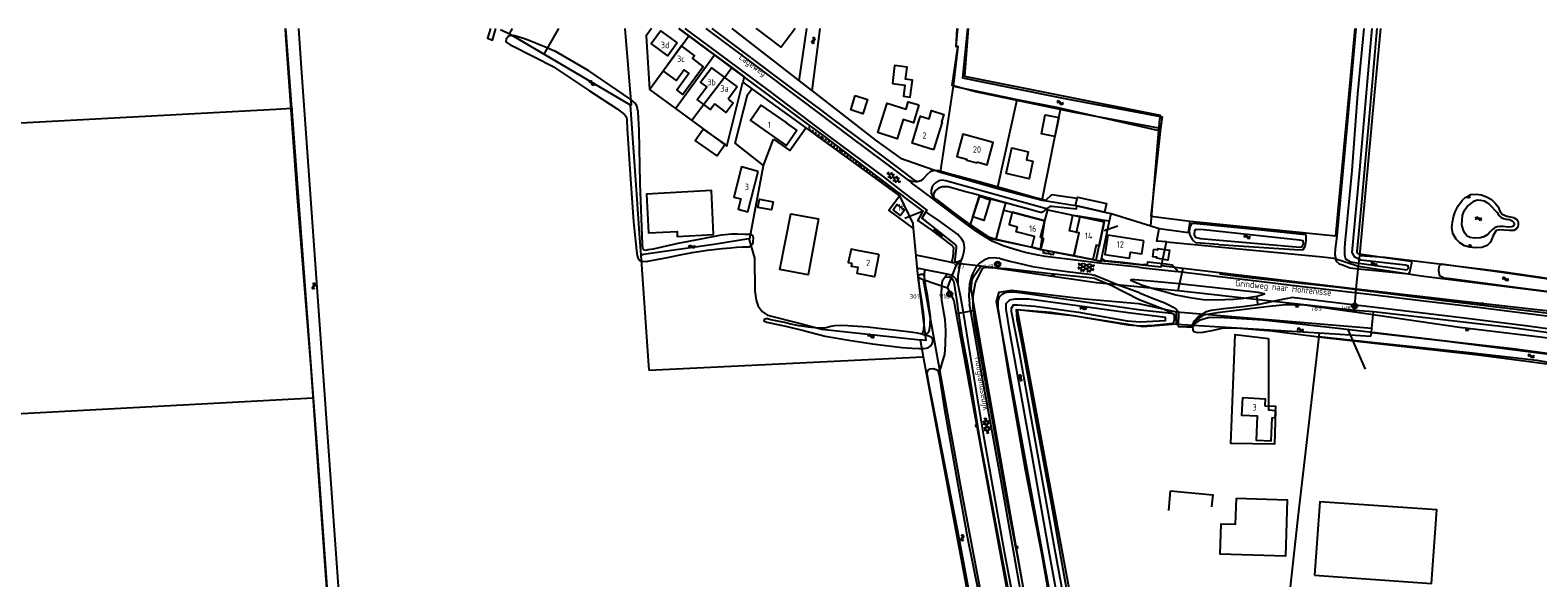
# Model space of a CAD drawing. Header units: metres. Extents: x 51973 to 58000, y 375000 to 380663.
# Tile 38 of 56: x 56904 to 57491, y 378286 to 378499. Entities that reach past the tile are written whole.
import ezdxf
from ezdxf.enums import TextEntityAlignment as Align

# ---------------------------------------------------------------- set-up
doc = ezdxf.new("R2010")
doc.units = ezdxf.units.M
doc.header["$LTSCALE"] = 0.1
doc.linetypes.add('LP', pattern=[14, 9, -5])
doc.layers.get('0').update_dxf_attribs({"linetype": 'CONTINUOUS'})
doc.layers.add('B-WA-OG-TOPOGRAFIE-G', color=253, linetype='CONTINUOUS')
doc.styles.add('ISO', font='isocp.shx', dxfattribs={"height": 1.8})

# ---------------------------------------------------------------- blocks, each defined once
blk = doc.blocks.new('M01')
at = {"color": 0}
for radius in [1.05, 0.625]:
    blk.add_circle((0, 0), radius, dxfattribs=at)
blk = doc.blocks.new('BIJPIJL')
at = {"color": 0}
blk.add_line((0, 0), (1, 0), dxfattribs=at)
blk = doc.blocks.new('S016')
at = {"color": 0, "linetype": 'Continuous'}
for points in [[(0.01, -0.38), (2.65, 1.15)], [(2.65, -1.15), (0.01, 0.38)], [(5.07, -1.15), (1.09, 1.15)], [(1.09, -1.15), (5.07, 1.15)], [(6.16, -0.38), (3.51, 1.15)], [(3.51, -1.15), (6.16, 0.37)]]:
    blk.add_lwpolyline(points, dxfattribs=at)
blk = doc.blocks.new('S026')
at = {"color": 0}
for p, q in [((0, 0), (4.4, 0)), ((0.2, 0.5), (0.2, 0)), ((1.2, 0), (1.2, -0.5)), ((2.2, 0.5), (2.2, 0)), ((3.2, 0), (3.2, -0.5)), ((4.2, 0.5), (4.2, 0))]:
    blk.add_line(p, q, dxfattribs=at)
blk = doc.blocks.new('S014')
at = {"color": 0}
for p, q in [((0, -0.75), (4.2, 1.67)), ((0, 0.65), (1.78, 1.67)), ((5.07, -1.52), (0, 1.4)), ((2.64, -1.52), (0, 0)), ((1.08, -1.52), (6.15, 1.4)), ((6.15, -0.75), (1.95, 1.67)), ((3.51, -1.52), (6.15, 0)), ((6.15, 0.65), (4.37, 1.67))]:
    blk.add_line(p, q, dxfattribs=at)
blk = doc.blocks.new('S05')
at = {"color": 0}
for p, q in [((0.08, 0.3), (0.38, 0.59)), ((0.11, -0.19), (0.41, 0.09)), ((0.38, 0.59), (0.68, 0.71)), ((0.41, 0.09), (0.71, 0.21)), ((0.68, 0.71), (1.01, 0.62)), ((0.71, 0.21), (1.02, 0.12)), ((1.01, 0.62), (1.33, 0.37)), ((1.02, 0.12), (1.36, -0.12)), ((1.33, 0.37), (1.66, 0.13)), ((1.66, 0.13), (1.97, 0.04)), ((1.97, 0.04), (2.28, 0.16)), ((2.28, 0.16), (2.58, 0.44)), ((1.36, -0.12), (1.68, -0.37)), ((1.68, -0.37), (2, -0.46)), ((2, -0.46), (2.31, -0.33)), ((2.31, -0.33), (2.61, -0.05))]:
    blk.add_line(p, q, dxfattribs=at)
blk = doc.blocks.new('S04')
at = {"color": 0}
for p, q in [((0, 0.5), (0.5, 0.5)), ((0, 0.25), (1, 0.25)), ((0, 0), (0.5, 0)), ((0, -0.25), (1, -0.25)), ((0, -0.5), (0.5, -0.5))]:
    blk.add_line(p, q, dxfattribs=at)

msp = doc.modelspace()

# ---------------------------------------------------------------- linework, layer by layer
at = {"layer": 'B-WA-OG-TOPOGRAFIE-G'}
for points in [[(57003.651, 378500), (57003.849, 378497.219), (57008.341, 378434.147), (57013.674, 378367.892), (57018.656, 378298.24), (57023.796, 378226.382), (57024.369, 378212.357)], [(57006.247, 378468.985), (57003.975, 378500)], [(57163.135, 378219.812), (57159.091, 378219.965), (57154.707, 378220.495), (57149.782, 378222.012), (57144.108, 378222.53), (57138.704, 378222.59), (57122.959, 378221.507), (57068.578, 378218.349), (57030.588, 378216.363), (57029.153, 378217.363), (57009.936, 378486.442), (57008.994, 378500)], [(57083.584, 378500), (57082.489, 378496.286), (57084.338, 378495.448), (57085.703, 378500)], [(57087.491, 378499.554), (57090.98, 378497.89)], [(57090.98, 378497.89), (57092.176, 378500)], [(57104.53, 378489.95), (57110.269, 378500)], [(57135.916, 378500), (57138.42, 378470.09), (57137.99, 378470.34)], [(57146.313, 378500), (57144.18, 378497.08), (57145.55, 378476.3)], [(57156.24, 378494.45), (57152.6, 378489.4), (57146.15, 378494.12), (57149.79, 378499.13), (57156.24, 378494.45)], [(57242.718, 378435.912), (57228.544, 378446.662), (57213.214, 378458.307), (57208.069, 378462.12), (57156.954, 378500)], [(57156.973, 378500), (57160.76, 378497.19)], [(57159.233, 378500), (57168.663, 378492.956), (57191.796, 378475.916), (57215.463, 378457.944), (57236.589, 378442.196), (57243.867, 378436.6), (57253.432, 378429.246), (57253.068, 378428.656)], [(57246.282, 378440.986), (57236.928, 378447.929), (57223.691, 378457.872), (57211.015, 378467.377), (57180.774, 378490.064), (57167.518, 378500)], [(57249.631, 378440.311), (57249.089, 378440.716), (57248.696, 378441.01), (57242.067, 378445.964), (57231.076, 378454.178), (57215.905, 378465.521), (57212.034, 378468.416), (57201.18, 378476.555), (57181.846, 378491.054), (57169.913, 378500)], [(57177.604, 378500), (57203.805, 378479.603)], [(57202.189, 378500), (57196.79, 378492.76), (57187.1, 378499.95), (57187.138, 378500)], [(57203.805, 378479.603), (57206.717, 378500)], [(57208.812, 378475.705), (57211.893, 378500)], [(57344.406, 378461.097), (57343.779, 378461.213), (57310.88, 378467.32), (57272.372, 378475.373), (57263.312, 378477.74), (57265.501, 378492.698), (57264.806, 378492.882), (57265.225, 378500)], [(57263.83, 378477.54), (57265.64, 378492.92), (57264.87, 378493.12), (57265.546, 378500)], [(57269.269, 378500), (57267.359, 378480.817), (57285.192, 378477.187), (57307.818, 378472.59), (57345.048, 378465.572), (57344.406, 378461.097)], [(57269.586, 378500), (57268.17, 378481.41), (57344.309, 378466.276), (57344.169, 378464.653)], [(57343.85, 378422.19), (57355.25, 378420.63), (57355.99, 378425.01), (57408.73, 378419.74), (57412.683, 378419.35), (57417.79, 378474.66), (57420.121, 378500)], [(57420.412, 378500), (57419, 378483.981), (57415.924, 378450.012), (57412.976, 378419.329)], [(57418.907, 378444.662), (57416.392, 378419.081), (57416.287, 378418.012), (57416.049, 378414.591), (57416.035, 378411.831), (57416.469, 378410.393), (57418.505, 378409.169), (57421.625, 378408.66), (57422.697, 378408.485), (57440.294, 378406.021), (57440.96, 378406.736), (57440.854, 378407.619), (57439.807, 378407.846), (57422.372, 378409.756), (57420.005, 378411.038), (57418.965, 378412.754), (57422, 378444.978), (57426.281, 378494.252), (57426.822, 378500)], [(57423.516, 378500), (57421.126, 378474.534), (57418.907, 378444.662)], [(57421.374, 378406.489), (57425.512, 378406.029), (57441.103, 378404.464), (57441.423, 378405.183), (57442.195, 378408.838), (57441.864, 378409.362), (57421.743, 378412.147), (57421.037, 378412.364), (57420.896, 378413.083), (57422.665, 378430.971), (57426.013, 378468.584), (57428.794, 378500)], [(57422.02, 378411.66), (57427.75, 378473.77), (57430.152, 378500)], [(57108.498, 378484.752), (57092.219, 378493.174), (57089.693, 378494.825), (57089.786, 378496.056), (57090.659, 378497.073), (57092.744, 378497.357)], [(57090.98, 378497.89), (57104.53, 378489.95)], [(57092.744, 378497.357), (57097.666, 378495.818), (57105.268, 378492.661), (57108.484, 378491.326)], [(57145.55, 378476.3), (57160.76, 378497.19)], [(57160.76, 378497.19), (57170.75, 378489.79)], [(57104.53, 378489.95), (57137.99, 378470.34)], [(57138.172, 378472.379), (57121.882, 378483.455), (57108.484, 378491.326)], [(57150.792, 378483.509), (57157.853, 378493.198), (57163.034, 378489.409), (57162.201, 378488.269), (57166.354, 378485.097), (57158.52, 378474.264), (57156.133, 378476.06), (57160.774, 378482.576), (57159, 378483.893), (57155.964, 378479.741), (57150.792, 378483.509)], [(57155.65, 378468.86), (57170.75, 378489.79)], [(57170.75, 378489.79), (57177.507, 378484.774)], [(57108.498, 378484.752), (57122.126, 378475.664), (57132.899, 378468.657), (57135.717, 378466.488), (57136.558, 378465.444), (57136.704, 378464.213), (57136.87, 378460.956), (57137.95, 378443.294), (57139.27, 378424.73), (57140.411, 378413.545), (57140.68, 378411.583), (57141.053, 378410.449), (57141.713, 378409.653), (57142.706, 378409.368), (57144.151, 378409.316), (57152.45, 378410.814), (57156.808, 378411.736), (57162.088, 378412.778), (57168.048, 378413.658), (57173.795, 378414.309), (57177.11, 378414.68), (57179.342, 378414.862), (57181.715, 378414.983), (57183.652, 378414.952), (57184.412, 378415.014), (57185.777, 378416.235)], [(57166.648, 378470.391), (57164.1, 378472.32), (57167.83, 378477.33), (57165.4, 378479.09), (57169.63, 378484.72), (57174.642, 378480.979)], [(57174.642, 378480.979), (57177.507, 378484.774)], [(57177.507, 378484.774), (57182.35, 378481.18), (57181.812, 378479.047)], [(57240.045, 378478.61), (57244.842, 378477.892), (57244.319, 378473.595), (57247.015, 378473.254), (57247.854, 378479.882), (57245.141, 378480.202), (57245.748, 378484.877), (57240.873, 378485.567), (57240.045, 378478.61)], [(57145.55, 378476.3), (57155.65, 378468.86)], [(57161.974, 378464.201), (57175.55, 378454.2), (57181.812, 378479.047)], [(57174.642, 378480.979), (57166.648, 378470.391)], [(57174.642, 378480.979), (57166.648, 378470.391)], [(57174.642, 378480.979), (57179.65, 378477.24)], [(57179.65, 378477.24), (57176.07, 378472.5)], [(57189.87, 378446.66), (57178.87, 378455.34), (57183.63, 378474.21), (57185.383, 378476.512)], [(57181.812, 378479.047), (57185.383, 378476.512)], [(57185.383, 378476.512), (57206.39, 378461.28)], [(57203.805, 378479.603), (57208.448, 378475.989), (57208.812, 378475.705)], [(57208.812, 378475.705), (57233.47, 378456.509), (57243.259, 378449.46), (57258.79, 378444.07)], [(57258.79, 378444.07), (57263.83, 378477.54)], [(57263.83, 378477.54), (57288.64, 378472.37)], [(57137.99, 378470.34), (57140.43, 378435.33), (57141.46, 378420.26), (57142.08, 378411.79)], [(57141.134, 378467.513), (57140.515, 378469.826), (57139.944, 378470.901), (57139.256, 378471.444), (57138.172, 378472.379)], [(57166.648, 378470.391), (57161.974, 378464.201)], [(57170.868, 378470.664), (57169.2, 378468.46), (57166.648, 378470.391)], [(57176.07, 378472.5), (57178.097, 378470.969), (57175.324, 378467.299), (57170.868, 378470.664)], [(57202.91, 378460.35), (57198.77, 378454.51), (57184.79, 378464.29), (57188.88, 378470.2), (57198.86, 378463.32), (57198.78, 378463.2), (57202.91, 378460.35)], [(57225.615, 378473.896), (57230.38, 378472.374), (57228.584, 378466.83), (57223.897, 378468.352), (57225.615, 378473.896)], [(57250.36, 378470.23), (57248.25, 378463.3), (57244.21, 378464.54), (57241.93, 378457.09), (57234.39, 378459.5), (57237.95, 378470.98), (57245.42, 378468.57), (57246.24, 378471.47), (57250.36, 378470.23)], [(57280.99, 378437.73), (57288.64, 378472.37)], [(57288.64, 378472.37), (57305.17, 378469.08), (57305.55, 378469)], [(56855.004, 378460.839), (56857.05, 378460.95), (57000, 378468.649)], [(57000, 378468.649), (57006.247, 378468.985)], [(57006.247, 378468.985), (57006.34, 378467.72), (57014.55, 378356.261)], [(57142.886, 378414.619), (57142.828, 378415.972), (57141.852, 378439.805), (57141.52, 378460.221), (57141.134, 378467.513)], [(57155.65, 378468.86), (57161.974, 378464.201)], [(57256.02, 378452.78), (57247.7, 378455.31), (57250.599, 378464.764), (57250.997, 378465.901), (57254.355, 378464.875), (57255.227, 378468.015), (57260.079, 378466.554), (57259.146, 378463.631), (57259.364, 378463.57), (57256.02, 378452.78)], [(57304.81, 378465.33), (57303.28, 378457.93), (57298.02, 378459.03), (57299.54, 378466.39), (57304.81, 378465.33)], [(57298.28, 378433.22), (57304.81, 378465.33), (57305.55, 378469)], [(57305.55, 378469), (57343.79, 378460.27)], [(57343.79, 378460.27), (57344.169, 378464.653)], [(57174.91, 378454.87), (57171.81, 378450.45), (57163.33, 378456.36), (57166.42, 378460.76), (57174.91, 378454.87)], [(57193.809, 378456.882), (57200.134, 378452.457), (57206.39, 378461.28)], [(57206.39, 378461.28), (57242.87, 378434.83)], [(57272.969, 378448.028), (57276.893, 378446.954), (57279.277, 378455.664), (57267.503, 378458.894), (57265.111, 378450.198), (57269.026, 378449.119), (57268.938, 378448.802), (57272.881, 378447.71), (57272.969, 378448.028)], [(57340.577, 378423.204), (57343.79, 378460.27)], [(57344.406, 378461.097), (57340.692, 378426.959), (57355.99, 378425.01)], [(57189.87, 378446.66), (57193.809, 378456.882)], [(57294.74, 378448.35), (57293.23, 378441.53), (57284.34, 378443.5), (57286.53, 378453.52), (57292.89, 378452.01), (57292.2, 378448.91), (57294.74, 378448.35)], [(57184.17, 378418.21), (57184.58, 378418.27), (57189.87, 378446.66)], [(57187.84, 378444.31), (57181.29, 378446.08), (57178.28, 378434.36), (57181.01, 378433.69), (57180, 378429.65), (57183.83, 378428.68), (57187.84, 378444.31)], [(57249.029, 378440.301), (57247.61, 378440.461), (57246.282, 378440.986)], [(57274.794, 378419.655), (57272.675, 378421.1), (57268.83, 378423.888), (57256.27, 378433.362), (57256.092, 378433.496), (57247.486, 378439.927), (57246.814, 378440.518), (57246.282, 378440.986)], [(57252.213, 378441.643), (57251.051, 378440.728), (57249.631, 378440.311)], [(57253.528, 378443.209), (57252.213, 378441.643)], [(57258, 378444.589), (57256.369, 378444.712), (57254.806, 378444.23), (57253.528, 378443.209)], [(57260.805, 378440.737), (57259.417, 378440.899), (57258.045, 378440.637), (57256.815, 378439.974)], [(57311.917, 378433.83), (57301.937, 378435.184), (57299.578, 378433.043), (57293.363, 378434.761), (57284.447, 378437.291), (57273.851, 378440.256), (57262.098, 378443.436), (57258, 378444.589)], [(57258.79, 378444.07), (57280.99, 378437.73)], [(57300.058, 378429.773), (57287.779, 378433.145), (57271.071, 378437.816), (57260.805, 378440.737)], [(57170.41, 378419.78), (57169.64, 378436.88), (57144.34, 378435.52), (57145.07, 378420.44), (57156.23, 378420.98), (57156.32, 378419.09), (57170.41, 378419.78)], [(57248.11, 378422.25), (57238.66, 378429.26), (57242.87, 378434.83)], [(57242.718, 378435.912), (57244.3, 378434.712)], [(57242.87, 378434.83), (57248.047, 378424.117), (57248.11, 378422.25)], [(57250.41, 378424.907), (57249.89, 378425.182), (57252.021, 378428.854), (57244.3, 378434.712)], [(57249.631, 378440.311), (57249.33, 378440.295), (57249.029, 378440.301)], [(57256.815, 378439.974), (57255.698, 378438.713), (57255.155, 378437.119)], [(57255.155, 378437.119), (57255.19, 378435.852), (57255.703, 378434.692), (57256.617, 378433.814)], [(57258.046, 378437.805), (57256.845, 378436.875), (57256.04, 378435.586)], [(57256.04, 378435.586), (57256.089, 378434.622), (57256.617, 378433.814)], [(57261.101, 378438.406), (57259.534, 378438.304), (57258.046, 378437.805)], [(57262.623, 378438.108), (57261.71, 378438.336), (57261.101, 378438.406)], [(57297.742, 378428.318), (57293.544, 378429.503), (57287.882, 378431.121), (57283.2, 378432.411), (57271.23, 378435.713), (57268.142, 378436.551), (57262.623, 378438.108)], [(57283.48, 378429.31), (57284.18, 378431.94), (57273.89, 378434.72), (57270.38, 378423.72), (57272.48, 378422.13), (57277.51, 378418.87), (57280.43, 378417.93)], [(57278.15, 378433.31), (57275.58, 378425.27), (57271.32, 378426.69), (57273.806, 378434.458), (57273.89, 378434.72), (57278.15, 378433.31)], [(57280.99, 378437.73), (57298.28, 378433.22)], [(57460.287, 378430.922), (57461.782, 378433.002), (57463.029, 378434.216), (57464.104, 378434.77), (57465.239, 378435.354), (57467.302, 378435.468), (57469.377, 378435.223), (57471.307, 378434.53), (57473.242, 378433.466), (57474.714, 378432.028), (57475.843, 378430.572)], [(57193.62, 378432.46), (57193.05, 378429.35), (57187.69, 378430.28), (57188.28, 378433.51), (57193.62, 378432.46)], [(57244.76, 378429.301), (57243.22, 378427.25), (57240.28, 378429.46), (57241.82, 378431.51), (57244.76, 378429.301)], [(57256.617, 378433.814), (57256.698, 378433.747), (57256.782, 378433.684)], [(57256.782, 378433.684), (57257.548, 378433.136), (57263.36, 378428.774), (57270.67, 378423.282), (57277.596, 378418.57)], [(57280.43, 378417.93), (57283.48, 378429.31)], [(57283.48, 378429.31), (57290.1, 378427.61), (57299.4, 378425.17)], [(57298.28, 378433.22), (57311.3, 378431.03), (57323.24, 378428.39), (57325.22, 378427.96)], [(57311.677, 378429.654), (57302.143, 378430.754), (57301.843, 378430.753), (57301.27, 378430.75), (57300.058, 378429.773), (57298.41, 378428.445)], [(57299.4, 378425.17), (57300.519, 378429.456), (57310.29, 378427.37)], [(57323.39, 378431.88), (57322.65, 378428.52), (57311.853, 378430.908), (57311.3, 378431.03), (57311.908, 378433.791), (57311.917, 378433.83), (57312.04, 378434.39), (57323.39, 378431.88)], [(57311.677, 378429.654), (57311.853, 378430.908)], [(57475.843, 378430.572), (57476.498, 378428.929), (57477.351, 378427.75), (57479.231, 378426.957), (57481.868, 378426.432), (57483.113, 378425.642), (57483.649, 378424.646), (57483.669, 378423.697), (57483.533, 378422.711), (57482.935, 378422.07), (57481.905, 378421.369), (57480.165, 378421.308), (57478.016, 378421.481), (57476.458, 378421.59), (57475.076, 378421.369), (57473.933, 378419.399), (57472.844, 378416.882), (57471.493, 378415.474), (57469.518, 378414.715), (57467.07, 378414.583), (57464.617, 378414.823), (57462.715, 378415.437), (57460.964, 378416.594), (57459.431, 378418.008), (57458.25, 378420.249), (57457.802, 378422.528), (57458.068, 378424.631), (57458.393, 378426.642), (57459.136, 378428.671), (57460.287, 378430.922)], [(57475.409, 378428.334), (57476.132, 378427.238), (57477.015, 378426.377), (57477.854, 378426.006), (57479.013, 378425.758), (57480.273, 378425.608), (57481.256, 378425.171), (57481.93, 378424.481), (57482.093, 378423.813), (57481.88, 378423.19), (57481.164, 378422.735), (57479.706, 378422.672), (57477.817, 378422.914), (57476.473, 378422.953), (57475.467, 378422.821), (57474.414, 378422.41), (57473.585, 378421.769), (57472.762, 378420.877), (57471.832, 378419.774), (57470.261, 378418.91), (57468.786, 378418.514), (57466.683, 378418.358), (57464.984, 378418.576), (57463.784, 378419.14), (57462.839, 378420.286), (57462.211, 378421.71), (57461.75, 378423.528), (57461.781, 378425.423), (57462.007, 378427.256), (57462.546, 378429.072)], [(57462.546, 378429.072), (57463.757, 378430.75), (57465.422, 378432.058), (57466.638, 378432.883), (57467.798, 378433.25), (57469.017, 378433.153), (57470.322, 378432.879), (57471.405, 378432.283), (57472.468, 378431.451), (57475.409, 378428.334)], [(57211.31, 378425.89), (57207.26, 378404.12), (57196.29, 378406.19), (57200.45, 378427.91), (57211.31, 378425.89)], [(57250.41, 378424.907), (57255.105, 378421.597), (57263.21, 378415.482), (57263.688, 378414.963), (57263.778, 378414.363), (57263.745, 378413.519), (57263.707, 378412.276), (57263.487, 378410.51), (57263.029, 378408.868)], [(57253.068, 378428.656), (57251.496, 378426.108), (57264.63, 378415.816), (57264.879, 378415.438), (57264.898, 378414.654), (57264.273, 378408.795)], [(57290.524, 378259.969), (57283.689, 378296.325), (57275.903, 378339.824), (57270.075, 378374.903), (57267.861, 378388.665), (57267.712, 378389.454), (57266.497, 378395.882), (57266.021, 378398.426), (57265.679, 378400.379), (57265.672, 378400.417), (57265.666, 378401.218), (57265.645, 378403.865), (57266.574, 378408.781), (57266.953, 378409.859), (57267.458, 378411.296), (57268.036, 378413.36), (57268.054, 378414.666), (57267.97, 378415.978), (57267.678, 378416.891), (57267.063, 378417.948), (57265.438, 378419.912), (57258.232, 378425.089), (57253.068, 378428.656)], [(57298.87, 378418.352), (57298.766, 378418.379), (57297.7, 378418.66), (57299.4, 378425.17), (57290.1, 378427.61), (57286.678, 378428.489), (57285.461, 378423.691), (57288.802, 378422.774)], [(57297.72, 378413.92), (57299.4, 378425.17)], [(57298.41, 378428.445), (57298.109, 378428.387), (57297.742, 378428.318)], [(57322.48, 378424.7), (57320.5, 378415.33), (57319.38, 378415.61), (57318.344, 378411.083), (57318.11, 378410.06), (57317.771, 378410.129), (57310.74, 378411.56), (57312.73, 378420.42), (57308.92, 378421.28), (57310.29, 378427.37), (57322.48, 378424.7)], [(57310.29, 378427.37), (57313.168, 378426.907)], [(57310.713, 378411.439), (57312.73, 378420.42), (57311.755, 378420.64), (57313.168, 378426.907)], [(57313.168, 378426.907), (57322.631, 378425.383)], [(57319.335, 378409.793), (57322.631, 378425.383)], [(57321.351, 378409.71), (57324.606, 378425.065)], [(57322.631, 378425.383), (57324.606, 378425.065)], [(57324.606, 378425.065), (57325.22, 378427.96)], [(57325.22, 378427.96), (57340.577, 378423.204)], [(57340.577, 378423.204), (57343.85, 378422.19)], [(57400.785, 378419.654), (57384.887, 378421.387), (57357.298, 378424.084), (57356.472, 378423.961), (57355.778, 378422.608), (57355.564, 378420.914)], [(57142.08, 378411.79), (57143.16, 378412.12), (57170.59, 378416.08), (57184.17, 378418.21)], [(57185.864, 378419.305), (57185.345, 378419.625), (57184.541, 378419.747), (57182.791, 378419.87), (57179.702, 378419.916), (57177.371, 378419.932), (57174.962, 378419.689), (57173.37, 378419.505), (57165.54, 378418.04), (57156.482, 378416.255), (57150.319, 378414.896), (57146.932, 378414.16), (57144.98, 378413.801), (57144.11, 378413.598)], [(57184.17, 378418.21), (57186.35, 378410.65), (57186.45, 378397.83), (57187.07, 378394.22), (57187.79, 378391.92), (57189.31, 378389.83), (57191.42, 378388.44), (57203.7, 378385.33), (57212.57, 378382.95), (57250.83, 378378.82)], [(57185.777, 378416.235), (57185.81, 378416.509), (57185.914, 378417.361), (57185.954, 378418.102), (57185.864, 378419.305)], [(57248.11, 378422.25), (57249.914, 378403.251)], [(57283.177, 378415.44), (57278.84, 378417.259), (57274.794, 378419.655)], [(57277.596, 378418.57), (57279.07, 378418.082), (57294.29, 378414.86)], [(57280.43, 378417.93), (57294.29, 378414.86), (57297.72, 378413.92)], [(57298.87, 378418.352), (57297.732, 378413.967), (57297.72, 378413.92), (57294.29, 378414.86), (57295.39, 378418.99), (57288.28, 378420.83), (57288.802, 378422.774)], [(57337.97, 378417.33), (57323.89, 378419.6), (57323.07, 378414.49), (57322.702, 378412.078), (57332.332, 378410.537), (57332.767, 378412.931), (57337.13, 378412.23), (57337.97, 378417.33)], [(57346.72, 378416.909), (57342.96, 378417.27), (57343.85, 378422.19)], [(57355.564, 378420.914), (57355.872, 378419.553), (57356.856, 378417.672), (57358.103, 378416.531)], [(57361.292, 378421.568), (57358.312, 378421.804), (57357.592, 378421.366), (57357.529, 378419.711), (57357.855, 378418.715), (57360.005, 378418.263), (57398.686, 378414.919), (57399.57, 378415.08), (57400.128, 378416.237), (57399.967, 378417.286), (57398.479, 378417.625), (57361.292, 378421.568)], [(57398.454, 378413.782), (57399.993, 378413.943), (57400.655, 378415.292), (57401.078, 378417.466), (57401.088, 378419.317), (57401.06, 378419.348), (57400.785, 378419.654)], [(57412.976, 378419.329), (57412.866, 378418.182), (57412.329, 378414.239), (57412.261, 378412.128), (57412.474, 378410.849), (57412.761, 378409.379), (57413.947, 378408.438), (57415.288, 378408.001), (57418.218, 378406.839), (57421.374, 378406.489)], [(57142.08, 378411.79), (57145.195, 378367.004)], [(57144.11, 378413.598), (57143.431, 378413.654), (57142.986, 378414.052), (57142.886, 378414.619)], [(57234.76, 378411.99), (57226.42, 378413.63), (57224.013, 378414.096), (57222.888, 378408.899), (57224.341, 378408.588)], [(57234.76, 378411.99), (57233.12, 378403.28), (57226.33, 378404.57), (57226.77, 378406.9), (57224.1, 378407.41), (57224.341, 378408.588)], [(57263.029, 378408.868), (57256.357, 378410.271), (57249.15, 378411.768)], [(57291.778, 378412.859), (57287.335, 378414.108), (57283.177, 378415.44)], [(57299.561, 378411.305), (57295.55, 378412.025), (57291.778, 378412.859)], [(57297.72, 378413.92), (57310.713, 378411.439)], [(57310.74, 378411.56), (57297.732, 378413.967)], [(57321.74, 378408.575), (57308.264, 378410.211), (57299.561, 378411.305)], [(57310.713, 378411.439), (57318.104, 378410.028), (57319.335, 378409.793)], [(57341.838, 378414.081), (57343.358, 378413.853), (57343.427, 378414.322), (57347.866, 378413.704), (57347.261, 378409.866), (57342.877, 378410.577), (57342.935, 378410.969), (57341.444, 378411.177), (57341.838, 378414.081)], [(57344.797, 378407.746), (57346.72, 378416.909)], [(57346.72, 378416.909), (57407.47, 378411.07), (57411.88, 378410.64)], [(57367.037, 378415.943), (57358.103, 378416.531)], [(57367.037, 378415.943), (57388.47, 378414.462), (57398.454, 378413.782)], [(57421.472, 378407.496), (57422.02, 378411.66)], [(57422.02, 378411.66), (57431.677, 378411.015), (57477.24, 378405.386), (57521.799, 378398.962), (57542.777, 378395.656), (57542.76, 378395.12)], [(57249.565, 378406.782), (57250.295, 378406.614)], [(57262.332, 378404.149), (57261.391, 378404.341), (57252.851, 378406.091), (57250.295, 378406.614)], [(57252.566, 378403.436), (57252.565, 378404.779), (57252.851, 378406.091)], [(57261.451, 378399.068), (57265.302, 378408.707), (57274.577, 378407.64)], [(57263.255, 378408.812), (57263.029, 378408.868)], [(57264.273, 378408.795), (57263.764, 378408.778), (57263.255, 378408.812)], [(57266.953, 378409.859), (57265.691, 378409.13), (57264.273, 378408.795)], [(57272.54, 378407.13), (57270.949, 378404.011), (57270.057, 378400.626)], [(57272.138, 378390.265), (57270.691, 378398.601), (57271.083, 378402.229), (57272.178, 378404.096), (57274.577, 378407.64)], [(57295.223, 378259.342), (57288.619, 378295.549), (57288.148, 378298.026), (57284.776, 378315.775), (57279.74, 378343.361), (57275.5, 378366.829), (57272.243, 378384.787), (57271.595, 378390.165), (57271.478, 378391.134), (57271.478, 378395.945), (57272.368, 378400.946), (57273.86, 378404.029), (57275.192, 378406.764), (57275.905, 378407.046), (57280.001, 378406.849), (57284.595, 378406.627), (57301.527, 378404.589), (57315.569, 378403.243), (57318.676, 378402.77), (57323.847, 378400.655), (57325.146, 378400.124), (57336.085, 378394.537), (57345.832, 378390.762), (57349.451, 378388.954)], [(57281.685, 378410.462), (57279.635, 378410.768), (57277.573, 378410.56), (57275.625, 378409.85), (57273.913, 378408.683), (57272.54, 378407.13)], [(57274.577, 378407.64), (57319.53, 378401.08)], [(57281.933, 378410.389), (57281.809, 378410.427), (57281.685, 378410.462)], [(57288.164, 378408.771), (57285.799, 378409.251), (57281.933, 378410.389)], [(57301.242, 378406.194), (57294.646, 378407.194), (57288.164, 378408.771)], [(57317.78, 378404.074), (57308.09, 378405.335), (57302.226, 378406.071), (57301.383, 378406.176), (57301.242, 378406.194)], [(57318.11, 378410.06), (57320.977, 378409.435), (57321.713, 378410.304), (57322.453, 378409.756), (57322.708, 378409.703), (57329.65, 378409.007), (57338.041, 378408.015), (57338.046, 378408.249), (57339.331, 378408.146), (57339.461, 378409.147), (57346.507, 378408.443), (57348.934, 378407.954)], [(57319.335, 378409.793), (57321.29, 378409.42)], [(57321.29, 378409.42), (57321.351, 378409.71)], [(57321.351, 378409.71), (57344.68, 378407.19), (57344.797, 378407.746)], [(57335.812, 378407.069), (57324.433, 378408.247), (57321.793, 378408.569), (57321.74, 378408.575)], [(57335.812, 378407.069), (57338.862, 378406.741), (57344.83, 378406.099), (57351.136, 378405.42), (57352.911, 378405.229), (57353.654, 378405.149), (57359.943, 378404.394), (57367.235, 378403.519), (57369.619, 378403.233), (57383.909, 378401.515), (57399.733, 378399.587), (57413.329, 378397.971), (57427.796, 378396.295), (57445.758, 378394.106), (57467.92, 378391.513), (57487.505, 378389.006)], [(57344.797, 378407.746), (57353.256, 378406.737)], [(57351.136, 378405.42), (57349.614, 378407.171), (57349.254, 378407.586), (57348.934, 378407.954)], [(57351.246, 378397.957), (57353.256, 378406.737)], [(57353.256, 378406.737), (57420.609, 378398.705)], [(57411.88, 378410.64), (57421.472, 378407.496)], [(57420.609, 378398.705), (57421.472, 378407.496)], [(57421.472, 378407.496), (57445.839, 378403.746), (57497.796, 378397.284), (57513.581, 378395.005)], [(57457.246, 378402.519), (57454.797, 378402.842), (57453.817, 378403.315), (57453.185, 378403.62), (57452.693, 378405.683), (57452.92, 378407.535), (57453.751, 378408.343), (57456.528, 378408.041), (57473.673, 378405.671), (57502.739, 378401.467), (57510.01, 378400.63), (57511.744, 378400.128), (57511.802, 378400.111), (57512.228, 378398.961), (57512.299, 378397.292), (57512.214, 378396.668), (57511.518, 378395.873), (57508.827, 378395.863), (57484.576, 378398.926), (57457.246, 378402.519)], [(57249.914, 378403.251), (57253.12, 378378.58), (57250.83, 378378.82)], [(57249.914, 378403.251), (57252.049, 378402.332)], [(57252.566, 378403.436), (57251.962, 378404.244), (57251.029, 378404.287), (57250.121, 378403.721), (57250.078, 378403.512), (57250.111, 378403.166), (57250.447, 378399.623), (57251.09, 378395.712), (57251.454, 378393.215), (57251.61, 378392.142), (57252.008, 378389.391), (57252.255, 378386.694), (57252.297, 378385.084), (57252.127, 378382.614), (57251.495, 378380.954)], [(57252.049, 378402.332), (57261.451, 378399.068)], [(57252.049, 378402.332), (57266.781, 378320.447), (57284.956, 378224.636)], [(57252.578, 378380.627), (57253.548, 378381.288), (57254.336, 378382.124), (57254.793, 378384.444), (57254.858, 378387.936), (57254.417, 378391.562), (57254.121, 378393.605), (57253.739, 378396.25), (57253.107, 378399.416), (57252.803, 378401.399), (57252.722, 378402.098), (57252.566, 378403.436)], [(57258.092, 378365.939), (57258.868, 378367.903), (57259.691, 378370.588), (57260.465, 378373.09), (57260.735, 378377.054), (57260.847, 378382.391), (57260.541, 378386.623), (57259.837, 378390.966), (57259.299, 378394.204), (57259.184, 378397.202), (57259.251, 378398.935), (57259.324, 378399.806), (57259.426, 378401.014), (57259.735, 378402.131), (57260.441, 378403.221)], [(57260.441, 378403.221), (57261.391, 378404.341)], [(57260.441, 378403.221), (57262.204, 378403.37), (57263.307, 378402.557), (57263.968, 378401.192), (57264.954, 378394.652), (57265.797, 378389.103), (57267.092, 378380.571), (57269.368, 378368.502), (57273.198, 378345.322), (57274.113, 378339.785), (57281.51, 378300.516), (57288.066, 378265.405), (57291.065, 378249.135), (57291.522, 378242.676), (57291.626, 378233.452), (57292.329, 378226.226)], [(57262.883, 378404.003), (57262.332, 378404.149)], [(57265.416, 378401.207), (57264.862, 378402.377), (57263.993, 378403.337), (57262.883, 378404.003)], [(57265.679, 378400.379), (57265.416, 378401.207)], [(57270.057, 378400.626), (57269.836, 378395.799), (57270.061, 378392.767), (57270.078, 378392.539)], [(57317.78, 378404.074), (57318.484, 378403.982)], [(57336.164, 378397.08), (57335.858, 378397.201), (57327.7, 378400.272), (57320.772, 378403.061), (57318.484, 378403.982)], [(57319.53, 378401.08), (57351.192, 378397.964), (57351.246, 378397.957)], [(57336.581, 378400.35), (57335.173, 378400.86), (57332.795, 378401.905), (57332.965, 378402.328)], [(57382.04, 378395.827), (57384.917, 378396.749), (57382.399, 378397.223), (57372.904, 378398.306), (57353.909, 378400.37), (57351.854, 378400.556), (57351.673, 378400.572), (57341.844, 378401.459), (57332.965, 378402.328)], [(57336.581, 378400.35), (57340.4, 378399.137), (57340.992, 378398.968), (57345.897, 378397.569), (57350.434, 378396.311), (57355.785, 378395.328), (57361.054, 378394.509), (57364.865, 378394.406), (57369.433, 378394.542), (57372.977, 378394.692), (57377.009, 378395.075), (57381.845, 378395.764), (57382.04, 378395.827)], [(57511.744, 378400.128), (57514.499, 378399.878), (57513.286, 378393.959), (57510.55, 378390.934), (57505.226, 378387.932), (57479.466, 378391.05), (57454.63, 378393.965), (57413.669, 378399.151), (57377.72, 378403.05), (57367.385, 378404.358)], [(57261.451, 378399.068), (57263.946, 378394.004), (57264.875, 378388.934)], [(57333.595, 378104.462), (57333.54, 378104.81), (57280.51, 378393.73), (57281.61, 378397.4), (57286.46, 378398.12), (57314.92, 378394.77), (57335.79, 378392.98), (57350.61, 378389.73)], [(57303.714, 378264.403), (57298.186, 378295.589), (57291.793, 378328.245), (57285.064, 378366.933), (57281.194, 378391.286), (57281.261, 378393.973), (57281.702, 378395.519), (57282.745, 378396.572), (57283.939, 378397.219), (57285.564, 378397.536), (57287.282, 378397.444), (57290.529, 378397.065), (57312.184, 378393.962), (57336.809, 378390.468), (57348.604, 378389.159), (57349.451, 378388.954), (57349.709, 378388.261), (57349.734, 378386.805), (57349.596, 378385.66)], [(57312.452, 378389.617), (57331.37, 378386.263), (57336.502, 378385.851), (57346.385, 378386.297), (57346.391, 378387.457), (57331.772, 378389.298), (57308.272, 378392.564), (57293.212, 378394.573), (57287.747, 378394.656), (57285.592, 378394.225), (57284.205, 378392.852), (57284.249, 378390.699), (57285.478, 378382.743), (57293.638, 378337.38), (57301.044, 378295.664), (57309.851, 378247.427), (57318.01, 378201.953), (57329.089, 378144.375), (57335.801, 378107.465), (57335.779, 378106.81)], [(57336.164, 378397.08), (57341.23, 378395.078), (57346.05, 378393.225), (57347.958, 378392.347), (57349.322, 378391.584)], [(57351.246, 378397.957), (57419.948, 378390.313)], [(57382.312, 378392.511), (57382.04, 378395.827)], [(57382.312, 378392.511), (57388.208, 378393.849), (57392.51, 378394.792), (57395.398, 378395.341)], [(57723.789, 378368.903), (57720.295, 378368.265), (57701.745, 378364.848), (57690.509, 378362.937), (57684.395, 378362.174), (57675.883, 378361.252), (57664.011, 378360.873), (57654.566, 378361.077), (57644.147, 378361.87), (57624.828, 378363.972), (57603.059, 378367.204), (57586.547, 378369.789), (57561.997, 378373.625), (57530.678, 378378.206), (57510.176, 378381.069), (57486.53, 378384.292), (57461.5, 378387.416), (57432.362, 378390.862), (57408.372, 378393.777), (57395.398, 378395.341)], [(57419.948, 378390.313), (57420.609, 378398.705)], [(57420.609, 378398.705), (57462.187, 378393.866), (57510.549, 378388.423)], [(57272.138, 378390.265), (57264.875, 378388.934)], [(57264.875, 378388.934), (57285.852, 378274.47), (57290.515, 378245.691)], [(57313.606, 378145.762), (57311.04, 378158.902), (57310.244, 378163.931), (57308.808, 378173.007), (57304.737, 378198.734), (57297.312, 378241.316), (57290.302, 378279.078), (57282.071, 378325.413), (57274.949, 378364.437), (57270.535, 378389.901), (57270.523, 378389.969), (57270.078, 378392.539)], [(57309.363, 378179.269), (57299.075, 378236.169), (57275.787, 378369.246), (57272.138, 378390.265)], [(57337.514, 378107.127), (57338.506, 378107.507), (57337.6, 378113.749), (57329.64, 378155.137), (57317.119, 378222.107), (57303.26, 378297.309), (57289.412, 378374.719), (57286.342, 378389.805), (57286.405, 378391.185), (57287.184, 378392.395), (57288.785, 378392.442), (57295.572, 378391.966), (57312.452, 378389.617)], [(57349.596, 378385.66), (57349.169, 378385.106), (57341.886, 378384.399), (57336.506, 378384.065), (57331.979, 378384.48), (57311.343, 378388.048), (57301.71, 378389.409), (57288.174, 378390.516), (57288.446, 378386.85), (57290.439, 378377.255), (57296.057, 378346.666), (57301.93, 378314.609), (57306.797, 378287.327), (57312.583, 378255.319), (57319.98, 378215.819), (57327.201, 378176.361), (57333.926, 378140.594), (57337.178, 378123.392)], [(57350.6, 378384.97), (57337.55, 378383.88), (57310.3, 378388.09), (57288.62, 378390.54), (57315.955, 378243.13)], [(57349.322, 378391.584), (57350.5, 378390.745), (57351.426, 378389.634)], [(57350.6, 378384.97), (57350.61, 378389.73)], [(57350.61, 378389.73), (57426.679, 378383.414)], [(57351.426, 378389.634), (57351.32, 378383.94)], [(57356.726, 378384.386), (57357.646, 378386.155), (57358.958, 378387.657), (57360.587, 378388.807)], [(57630.657, 378352.321), (57627.396, 378355.434), (57623.689, 378357.601), (57620.708, 378358.676), (57617.104, 378360.01), (57608.92, 378362.099), (57596.645, 378364.125), (57554.934, 378370.805), (57524.844, 378375.007), (57493.249, 378379.718), (57460.742, 378383.651), (57424.409, 378388.897), (57399.695, 378392.395), (57393.029, 378392.45), (57385.558, 378391.6), (57366.628, 378389.331), (57361.116, 378388.44), (57358.502, 378386.76), (57357.58, 378385.092)], [(57360.587, 378388.807), (57362.288, 378389.794), (57364.179, 378390.338)], [(57364.179, 378390.338), (57369.047, 378391.007), (57376.344, 378391.805), (57382.312, 378392.511)], [(57419.948, 378390.313), (57427.375, 378389.844)], [(57426.679, 378383.414), (57427.375, 378389.844)], [(57427.375, 378389.844), (57481.333, 378383.573), (57536.284, 378376.096), (57602.619, 378365.962), (57605.184, 378365.59)], [(57487.505, 378389.006), (57506.222, 378386.68), (57507.119, 378386.566), (57528.3, 378383.868), (57535.156, 378382.76), (57547.044, 378381.005)], [(57190.131, 378386.669), (57190.014, 378386.407), (57190.13, 378386.101), (57190.483, 378385.924), (57191.208, 378385.732), (57199.044, 378384.013), (57205.472, 378382.427), (57213.879, 378380.197), (57223.137, 378378.658), (57232.292, 378377.209)], [(57190.52, 378386.89), (57190.131, 378386.669)], [(57251.495, 378380.954), (57249.768, 378381.367), (57247.076, 378381.838), (57243.811, 378382.215), (57240.545, 378382.545), (57235.779, 378383.11), (57230.491, 378383.795), (57222.657, 378384.296), (57220.225, 378384.38), (57217.466, 378384.26), (57216.055, 378383.98), (57214.323, 378383.473), (57211.031, 378383.36), (57207.392, 378383.721), (57203.82, 378384.251), (57200.522, 378384.946), (57198.001, 378385.53), (57194.693, 378386.207), (57192.775, 378386.648), (57191.426, 378386.938), (57190.963, 378386.949), (57190.52, 378386.89)], [(57350.6, 378384.97), (57406.144, 378381.516)], [(57351.32, 378383.94), (57351.417, 378383.938)], [(57351.417, 378383.938), (57354.539, 378383.887), (57356.563, 378383.846)], [(57356.563, 378383.846), (57356.726, 378384.386)], [(57512.243, 378371.176), (57481.584, 378375.305), (57463.084, 378377.437), (57441.165, 378379.962), (57412.433, 378383.329), (57393.836, 378385.488), (57384.211, 378386.399), (57373.663, 378387.071), (57369.153, 378387.428), (57365.644, 378387.468), (57362.909, 378387.345), (57359.417, 378386.384), (57357.58, 378385.092), (57356.844, 378383.78), (57356.955, 378382.749), (57357.294, 378382.02), (57358.822, 378381.72), (57360.949, 378381.844), (57365.074, 378382.546), (57368.445, 378383.404), (57372.029, 378383.462), (57375.223, 378383.292), (57387.713, 378382.279), (57408.162, 378379.758), (57432.349, 378376.942), (57468.03, 378372.928), (57508.763, 378367.684)], [(57426.478, 378381.557), (57426.679, 378383.414)], [(57232.292, 378377.209), (57243.856, 378375.778), (57247.619, 378375.577), (57250.48, 378375.424), (57252.419, 378375.493), (57253.915, 378375.676), (57254.746, 378376.368), (57255.543, 378377.248), (57255.741, 378378.199), (57255.743, 378378.961), (57255.201, 378379.72), (57254.18, 378380.189), (57252.578, 378380.627), (57251.495, 378380.954)], [(57250.83, 378378.82), (57252.063, 378372.25)], [(57405.982, 378380.116), (57397.848, 378309.829), (57390.712, 378244.579), (57328.72, 378243.37)], [(57386.484, 378379.382), (57386.384, 378351.595), (57389.194, 378351.245), (57388.743, 378338.148), (57371.723, 378338.5), (57373.456, 378380.889), (57386.484, 378379.382)], [(57406.144, 378381.516), (57405.982, 378380.116)], [(57405.982, 378380.116), (57427.646, 378377.8), (57464.698, 378373.852), (57490.909, 378370.839), (57513.616, 378366.911), (57532.412, 378363.946), (57568.02, 378358.792), (57589.833, 378355.501), (57600.448, 378354.427), (57627.887, 378351.047), (57639.257, 378349.563), (57648.515, 378348.964), (57669.293, 378347.851), (57686.824, 378350.364)], [(57406.144, 378381.516), (57426.337, 378380.26)], [(57426.337, 378380.26), (57426.478, 378381.557)], [(57636.191, 378353.779), (57584.681, 378360.894), (57519.059, 378370.153), (57454.966, 378378.354), (57426.478, 378381.557)], [(57145.195, 378367.004), (57252.063, 378372.25)], [(57252.063, 378372.25), (57279.837, 378224.301)], [(57253.513, 378365.679), (57253.932, 378366.95), (57254.763, 378367.553), (57255.923, 378367.603), (57257.025, 378367.321), (57257.866, 378366.905)], [(57253.513, 378365.679), (57254.331, 378360.56), (57255.507, 378354.866)], [(57255.507, 378354.866), (57265.38, 378304.497), (57272.664, 378265.619), (57276.655, 378242.464), (57277.327, 378237.656), (57277.907, 378236.76), (57278.437, 378236.021), (57279.695, 378235.825), (57280.708, 378235.915), (57280.822, 378235.925), (57281.394, 378236.324), (57281.442, 378237.577), (57278.929, 378252.061), (57273.95, 378279.023), (57269.313, 378302.09), (57265.03, 378326.01), (57260.398, 378351.556), (57258.477, 378364.292), (57258.092, 378365.939), (57257.866, 378366.905)], [(56724.673, 378340.605), (57000, 378355.475)], [(57000, 378355.475), (57014.55, 378356.261)], [(57014.55, 378356.261), (57015.57, 378342.42), (57021.56, 378259.117)], [(57387.767, 378348.42), (57387.335, 378339.404), (57381.753, 378339.671), (57382.202, 378349.063), (57376.083, 378349.356), (57376.417, 378356.322)], [(57376.417, 378356.322), (57385.111, 378355.906), (57384.98, 378353.169)], [(57384.98, 378353.169), (57389.116, 378352.971), (57388.895, 378348.366), (57387.767, 378348.42)], [(57347.594, 378312.343), (57348.333, 378320.028)], [(57348.333, 378320.028), (57364.757, 378318.448), (57364.305, 378313.749)], [(57373.954, 378317.18), (57393.726, 378316.577), (57393.055, 378294.586), (57367.669, 378295.361), (57368.03, 378307.178), (57373.644, 378307.007), (57373.954, 378317.18)], [(57404.397, 378287.222), (57449.892, 378284.016), (57451.907, 378312.593), (57406.369, 378315.81), (57404.397, 378287.222)]]:
    msp.add_lwpolyline(points, dxfattribs=at)
at = {"layer": 'B-WA-OG-TOPOGRAFIE-G', "linetype": 'LP'}
msp.add_lwpolyline([(57208.069, 378462.12), (57207.367, 378461.129), (57212.52, 378457.764), (57216.947, 378454.5), (57219.973, 378452.409), (57227.542, 378446.819), (57233.389, 378442.147), (57242.87, 378434.83)], dxfattribs=at)

# ---------------------------------------------------------------- block references
at = {"layer": 'B-WA-OG-TOPOGRAFIE-G'}
for name, p, rotation in [('S05', (57209.351, 378493.947), 85.41237434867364), ('S05', (57124.401, 378478.243), 154.3569291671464), ('S05', (57306.662, 378470.867), 166.700415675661), ('S016', (57238.109, 378443.852), 323.4165788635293), ('S04', (57464.1, 378434.778), 296.5650512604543), ('S026', (57259.596, 378418.989), 139.2992551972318), ('S05', (57376.794, 378418.949), 353.9129916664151), ('S05', (57163.295, 378415.365), 191.3661378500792), ('S026', (57298.499, 378412.816), 349.5106101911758), ('S04', (57464.88, 378414.955), 79.7996939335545), ('S014', (57312.397, 378407.214), 353.7990290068), ('S05', (57428.834, 378408.187), 170.2078537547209), ('S05', (57015.065, 378398.391), 94.47340645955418), ('S04', (57302.764, 378404.368), 263.7624477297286), ('S05', (57479.995, 378402.398), 172.8181214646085), ('S05', (57315.59, 378391.377), 186.6629636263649), ('S04', (57397.482, 378392.374), 267.9792006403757), ('S04', (57469.544, 378392.31), 84.84472911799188), ('S05', (57400.139, 378382.685), 174.2609015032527), ('S04', (57463.81, 378383.161), 262.7715217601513), ('S05', (57233.029, 378380.103), 168.701299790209), ('S05', (57489.942, 378372.49), 175.2411143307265), ('S05', (57289.031, 378365.19), 298.9488616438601), ('S016', (57277.196, 378342.318), 99.6130258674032), ('S04', (57273.198, 378345.322), 189.3882530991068), ('S05', (57267.741, 378300.487), 100.6583615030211), ('S04', (57288.105, 378298.018), 10.53918376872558)]:
    msp.add_blockref(name, p, dxfattribs=dict(at, rotation=rotation))
at = {"layer": 'B-WA-OG-TOPOGRAFIE-G', "color": 7}
for p, xscale, yscale, rotation in [((57244.935, 378426.205), 7.626914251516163, 7.626914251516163, 21.62703399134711), ((57322.525, 378421.415), 5.601568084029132, 5.601568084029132, 18.94924816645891), ((57417.155, 378383.055), 17.09380253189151, 17.09380253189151, 293.7263004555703)]:
    msp.add_blockref('BIJPIJL', p, dxfattribs=dict(at, xscale=xscale, yscale=yscale, rotation=rotation))
at = {"layer": 'B-WA-OG-TOPOGRAFIE-G'}
msp.add_blockref('S05', (57466.865, 378425.879), dxfattribs=at)
ref = msp.add_blockref('M01', (57281.03, 378408.26), dxfattribs=at)
ref.add_attrib('0', '787      W88', dxfattribs={"layer": '0', "color": 0, "height": 1.8, "style": 'ISO'}).set_placement((57281.03, 378408.26), align=Align.TOP_RIGHT)
ref = msp.add_blockref('M01', (57262.37, 378396.6), dxfattribs=at)
ref.add_attrib('0', '301      V16', dxfattribs={"layer": '0', "color": 0, "height": 1.8, "style": 'ISO'}).set_placement((57262.37, 378396.6), align=Align.TOP_RIGHT)
ref = msp.add_blockref('M01', (57419.97, 378391.98), dxfattribs=at)
ref.add_attrib('0', '785      W87', dxfattribs={"layer": '0', "color": 0, "height": 1.8, "style": 'ISO'}).set_placement((57419.97, 378391.98), align=Align.TOP_RIGHT)

# ---------------------------------------------------------------- texts
at = {"layer": 'B-WA-OG-TOPOGRAFIE-G', "style": 'ISO'}
for s, p in [('3d', (57149.914, 378492.322)), ('3c', (57156.209, 378486.93)), ('3b', (57167.948, 378477.876)), ('3a', (57173.058, 378475.386)), ('1', (57191.621, 378461.292)), ('2', (57251.776, 378457.098)), ('20', (57271.379, 378451.654)), ('3', (57182.585, 378437.09)), ('1t', (57242.128, 378429.072)), ('16', (57293.26, 378420.828)), ('14', (57314.997, 378418.044)), ('12', (57327.394, 378414.649)), ('2', (57229.837, 378407.497)), ('3', (57380.207, 378351.293))]:
    msp.add_text(s, height=2.5, dxfattribs=at).set_placement(p)
for s, rotation, p in [('Lageweg', 324.195894, (57180.102, 378488.34)), ('Grindweg naar Hontenisse', 354.146909, (57373.405, 378399.746)), ('Hooglandsedijk', 279.264524, (57272.051, 378371.968))]:
    msp.add_text(s, height=2.5, rotation=rotation, dxfattribs=at).set_placement(p)

doc.saveas('drawing.dxf')
